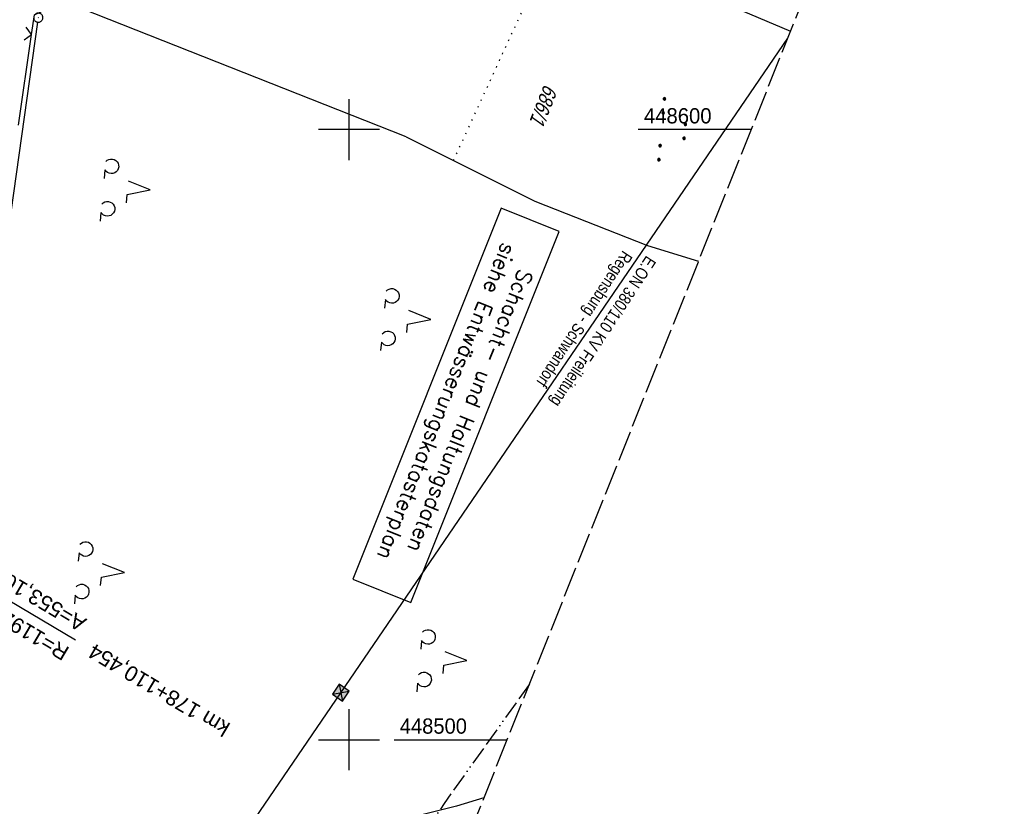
# Model space of a CAD drawing. Extents: x 508366 to 508907, y 448017 to 448810.
# Tile 44 of 47: x 508746 to 508907, y 448489 to 448618. Entities that reach past the tile are written whole.
import ezdxf
from ezdxf.enums import TextEntityAlignment as Align

# ---------------------------------------------------------------- set-up
doc = ezdxf.new("R2010")
doc.units = 0
doc.header["$LTSCALE"] = 10
doc.header["$MEASUREMENT"] = 0
for name, pattern in [('ACAD_ISO13W100', [36, 12, -3, 12, -3, 0, -3, 0, -3]), ('LT00', [0]), ('LT14', [0.6, 0.5, -0.1]), ('PUNKTX2_STR', [0.6, 0.1, -0.5])]:
    doc.linetypes.add(name, pattern=pattern)
doc.layers.get('0').update_dxf_attribs({"linetype": 'LT00'})
for name, color, linetype in [('--EL_DFK_AB_L', 21, 'LT00'), ('--EL_DFK_AB_P', 7, 'LT00'), ('--EL_TEXT_KASTEN', 182, 'Continuous'), ('-EL-93-1', 250, 'LT00'), ('DFK_AB_L', 21, 'LT00'), ('DFK_AB_P', 7, 'LT00'), ('DFK_FLUR_NR', 250, 'LT00'), ('DFK_KATASTER', 250, 'LT00'), ('DFK_NUTZUNG', 250, 'LT00'), ('DFK_NUTZUNGSGRENZE', 70, 'PUNKTX2_STR'), ('GASLTG', 250, 'ACAD_ISO13W100'), ('STROM_FREILTG', 80, 'STROMFREILEITUNG'), ('STROM_TEXT', 80, 'Continuous'), ('V125_RASTER', 250, 'LT00'), ('V125_ZAUN', 40, 'LT00')]:
    doc.layers.add(name, color=color, linetype=linetype)
doc.layers.add('-BLATT_125-RAND', color=7, linetype='LT14', plot=False)
doc.styles.add('Arial', font='ARIAL.TTF')
doc.styles.add('ROMANS', font='romans.shx', dxfattribs={"width": 0.8})
doc.styles.get("Standard").update_dxf_attribs({"font": 'ARIAL.TTF'})
doc.styles.add('Strom', font='txt-alt.shx')
doc.styles.add('Versorgungsltg', font='ARIAL.TTF', dxfattribs={"width": 0.8, "height": 2})
doc.linetypes.add('STROMFREILEITUNG', pattern='A,12.7,-5.5,["xx",Strom,S=2.5,R=0,X=-2.6,Y=-0.85],-4.35', length=22.55)

# ---------------------------------------------------------------- blocks, each defined once
blk = doc.blocks.new('SYMB7111')
at = {"color": 0, "linetype": 'ByBlock'}
for p, q in [((-0.13, 0.202919), (-0.13, 0.177081)), ((-0.125, 0.172895), (-0.125, 0.207105)), ((-0.12, 0.209164), (-0.12, 0.170836)), ((-0.115, 0.170204), (-0.115, 0.209796)), ((-0.11, 0.209164), (-0.11, 0.170836)), ((-0.105, 0.172895), (-0.105, 0.207105)), ((-0.1, 0.202919), (-0.1, 0.177081)), ((-0.095, 0.189874), (-0.095, 0.190146)), ((0.1, 0.202919), (0.1, 0.177081)), ((0.105, 0.172895), (0.105, 0.207105)), ((0.11, 0.209164), (0.11, 0.170836)), ((0.115, 0.170204), (0.115, 0.209796)), ((0.12, 0.209164), (0.12, 0.170836)), ((0.125, 0.172895), (0.125, 0.207105)), ((0.13, 0.202919), (0.13, 0.177081)), ((0.135, 0.189874), (0.135, 0.190146)), ((-0.515, -0.177081), (-0.515, -0.202919)), ((-0.51, -0.207105), (-0.51, -0.172895)), ((-0.505, -0.170836), (-0.505, -0.209164)), ((-0.5, -0.209796), (-0.5, -0.170204)), ((-0.495, -0.170836), (-0.495, -0.209164)), ((-0.49, -0.207105), (-0.49, -0.172895)), ((-0.485, -0.177081), (-0.485, -0.202919)), ((-0.48, -0.190126), (-0.48, -0.189854)), ((-0.285, -0.177081), (-0.285, -0.202919)), ((-0.28, -0.207105), (-0.28, -0.172895)), ((-0.275, -0.170836), (-0.275, -0.209164)), ((-0.27, -0.209796), (-0.27, -0.170204)), ((-0.265, -0.170836), (-0.265, -0.209164)), ((-0.26, -0.207105), (-0.26, -0.172895)), ((-0.255, -0.177081), (-0.255, -0.202919)), ((-0.25, -0.190126), (-0.25, -0.189854)), ((0.255, -0.177081), (0.255, -0.202919)), ((0.26, -0.207105), (0.26, -0.172895)), ((0.265, -0.170836), (0.265, -0.209164)), ((0.27, -0.209796), (0.27, -0.170204)), ((0.275, -0.170836), (0.275, -0.209164)), ((0.28, -0.207105), (0.28, -0.172895)), ((0.285, -0.177081), (0.285, -0.202919)), ((0.29, -0.190126), (0.29, -0.189854)), ((0.485, -0.177081), (0.485, -0.202919)), ((0.49, -0.207105), (0.49, -0.172895)), ((0.495, -0.170836), (0.495, -0.209164)), ((0.5, -0.209796), (0.5, -0.170204)), ((0.505, -0.170836), (0.505, -0.209164)), ((0.51, -0.207105), (0.51, -0.172895)), ((0.515, -0.177081), (0.515, -0.202919)), ((0.52, -0.190126), (0.52, -0.189854))]:
    blk.add_line(p, q, dxfattribs=at)
for points in [[(-0.095, 0.19), (-0.096981, 0.198678), (-0.10253, 0.205637), (-0.11055, 0.209499), (-0.11945, 0.209499), (-0.12747, 0.205637), (-0.133019, 0.198678), (-0.135, 0.19), (-0.133019, 0.181322), (-0.12747, 0.174363), (-0.11945, 0.170501), (-0.11055, 0.170501), (-0.10253, 0.174363), (-0.096981, 0.181322), (-0.095, 0.19)], [(0.135, 0.19), (0.133019, 0.198678), (0.12747, 0.205637), (0.11945, 0.209499), (0.11055, 0.209499), (0.10253, 0.205637), (0.096981, 0.198678), (0.095, 0.19), (0.096981, 0.181322), (0.10253, 0.174363), (0.11055, 0.170501), (0.11945, 0.170501), (0.12747, 0.174363), (0.133019, 0.181322), (0.135, 0.19)], [(-0.48, -0.19), (-0.481981, -0.181322), (-0.48753, -0.174363), (-0.49555, -0.170501), (-0.50445, -0.170501), (-0.51247, -0.174363), (-0.518019, -0.181322), (-0.52, -0.19), (-0.518019, -0.198678), (-0.51247, -0.205637), (-0.50445, -0.209499), (-0.49555, -0.209499), (-0.48753, -0.205637), (-0.481981, -0.198678), (-0.48, -0.19)], [(-0.25, -0.19), (-0.251981, -0.181322), (-0.25753, -0.174363), (-0.26555, -0.170501), (-0.27445, -0.170501), (-0.28247, -0.174363), (-0.288019, -0.181322), (-0.29, -0.19), (-0.288019, -0.198678), (-0.28247, -0.205637), (-0.27445, -0.209499), (-0.26555, -0.209499), (-0.25753, -0.205637), (-0.251981, -0.198678), (-0.25, -0.19)], [(0.29, -0.19), (0.288019, -0.181322), (0.28247, -0.174363), (0.27445, -0.170501), (0.26555, -0.170501), (0.25753, -0.174363), (0.251981, -0.181322), (0.25, -0.19), (0.251981, -0.198678), (0.25753, -0.205637), (0.26555, -0.209499), (0.27445, -0.209499), (0.28247, -0.205637), (0.288019, -0.198678), (0.29, -0.19)], [(0.52, -0.19), (0.518019, -0.181322), (0.51247, -0.174363), (0.50445, -0.170501), (0.49555, -0.170501), (0.48753, -0.174363), (0.481981, -0.181322), (0.48, -0.19), (0.481981, -0.198678), (0.48753, -0.205637), (0.49555, -0.209499), (0.50445, -0.209499), (0.51247, -0.205637), (0.518019, -0.198678), (0.52, -0.19)]]:
    blk.add_lwpolyline(points, dxfattribs=at)
blk = doc.blocks.new('SYMB7201')
at = {"color": 0, "linetype": 'ByBlock'}
for p, q in [((0, 0.385), (-0.11, 0.015)), ((-0.255, -0.385), (-0.115, -0.385)), ((0.445, -0.385), (0.585, -0.385))]:
    blk.add_line(p, q, dxfattribs=at)
for points in [[(0.25, 0.015), (0.11, 0.015), (0, 0.385)], [(-0.393816, -0.383308), (-0.416239, -0.362945), (-0.432849, -0.337617), (-0.442589, -0.308936), (-0.444836, -0.27873), (-0.439449, -0.248923), (-0.426769, -0.221415), (-0.407606, -0.197958), (-0.38318, -0.180047), (-0.355047, -0.168823), (-0.325, -0.165), (-0.294953, -0.168823), (-0.26682, -0.180047), (-0.242394, -0.197959), (-0.223231, -0.221415), (-0.210551, -0.248923), (-0.205164, -0.27873), (-0.207411, -0.308936), (-0.21715, -0.337617), (-0.233761, -0.362945), (-0.256184, -0.383308)], [(0.306185, -0.383308), (0.283761, -0.362945), (0.267151, -0.337617), (0.257411, -0.308936), (0.255164, -0.27873), (0.260552, -0.248923), (0.273231, -0.221415), (0.292394, -0.197958), (0.31682, -0.180047), (0.344953, -0.168823), (0.375, -0.165), (0.405047, -0.168823), (0.43318, -0.180047), (0.457606, -0.197959), (0.476769, -0.221415), (0.489449, -0.248923), (0.494836, -0.27873), (0.492589, -0.308936), (0.48285, -0.337617), (0.466239, -0.362945), (0.443816, -0.383308)]]:
    blk.add_lwpolyline(points, dxfattribs=at)
blk = doc.blocks.new('SYMB0003')
at = {"color": 0, "linetype": 'ByBlock'}
for p, q in [((-0.015712, 0), (0.010166, 0.012015)), ((0, -0.021257), (-0.015712, 0)), ((0.010166, 0.012015), (0, -0.021257))]:
    blk.add_line(p, q, dxfattribs=at)
for points in [[(-0.031395, 0.499013), (-0.093691, 0.491144), (-0.154509, 0.475528), (-0.21289, 0.452414), (-0.267913, 0.422164), (-0.318712, 0.385257), (-0.364484, 0.342274), (-0.404509, 0.293893), (-0.438154, 0.240877), (-0.464888, 0.184062), (-0.484292, 0.124345), (-0.496058, 0.062667), (-0.5, 0)], [(-0.5, 0), (-0.496058, -0.062667), (-0.484292, -0.124345), (-0.464888, -0.184062), (-0.438154, -0.240877), (-0.404509, -0.293893), (-0.364485, -0.342274), (-0.318712, -0.385257), (-0.267914, -0.422164), (-0.21289, -0.452414), (-0.154509, -0.475529), (-0.093691, -0.491144), (-0.031395, -0.499014), (0.031395, -0.499014)], [(0.5, 0), (0.496057, 0.062667), (0.484292, 0.124345), (0.464888, 0.184062), (0.438153, 0.240877), (0.404509, 0.293893), (0.364484, 0.342274), (0.318712, 0.385257), (0.267913, 0.422164), (0.21289, 0.452414), (0.154509, 0.475528), (0.093691, 0.491144), (0.031395, 0.499013), (-0.031395, 0.499013)], [(0.031395, -0.499014), (0.093691, -0.491144), (0.154509, -0.475529), (0.21289, -0.452414), (0.267914, -0.422164), (0.318712, -0.385257), (0.364485, -0.342274), (0.404509, -0.293893), (0.438154, -0.240877), (0.464889, -0.184062), (0.484292, -0.124345), (0.496058, -0.062667), (0.5, 0)]]:
    blk.add_lwpolyline(points, dxfattribs=at)
blk = doc.blocks.new('SYMB0024')
at = {"color": 0, "linetype": 'ByBlock'}
for p, q in [((-0.5, 0.5), (0, 0)), ((0, 0), (0.5, 0.5))]:
    blk.add_line(p, q, dxfattribs=at)

msp = doc.modelspace()

# ---------------------------------------------------------------- hatches: boundary and pattern name
at = {"layer": 'STROM_TEXT'}
h = msp.add_hatch(color=256, dxfattribs=at)
h.paths.add_polyline_path([(508800.06, 448507.98), (508798.67, 448507.72), (508798.93, 448506.33)])
h.paths.add_polyline_path([(508798.41, 448509.11), (508798.67, 448507.72), (508800.06, 448507.98)])
h.paths.add_polyline_path([(508798.41, 448509.11), (508797.28, 448507.46), (508798.67, 448507.72)])
h.paths.add_polyline_path([(508798.67, 448507.72), (508797.28, 448507.46), (508798.93, 448506.33)])

# ---------------------------------------------------------------- linework, layer by layer
at = {"layer": '--EL_DFK_AB_L'}
msp.add_line((508748.99, 448617.59), (508736.41, 448528.66), dxfattribs=at)
at = {"layer": '--EL_TEXT_KASTEN'}
msp.add_lwpolyline([(508824.96, 448587.1), (508800.64, 448526.3), (508810.13, 448522.5), (508834.45, 448583.3)], close=True, dxfattribs=at)
at = {"layer": '-BLATT_125-RAND'}
msp.add_lwpolyline([(508640.93, 448810.28), (508366.1, 448123.2), (508632.57, 448016.61), (508907.4, 448703.69), (508640.93, 448810.28)], dxfattribs=at)
at = {"layer": '-EL-93-1'}
msp.add_line((508671.77, 448565.86), (508755.19, 448516.37), dxfattribs=at)
at = {"layer": 'DFK_AB_L'}
msp.add_line((508748.99, 448617.59), (508736.41, 448528.66), dxfattribs=at)
at = {"layer": 'DFK_KATASTER'}
for p, q in [((508820.98, 448637.83), (508872.38, 448616.14)), ((508809.36, 448598.81), (508753.95, 448620.68)), ((508809.36, 448598.81), (508830.47, 448588.26)), ((508830.47, 448588.26), (508848.95, 448580.99)), ((508848.95, 448580.99), (508857.3, 448578.45)), ((508822.12, 448490.48), (508817.63, 448489.12)), ((508817.63, 448489.12), (508809.12, 448487.02))]:
    msp.add_line(p, q, dxfattribs=at)
at = {"layer": 'DFK_NUTZUNGSGRENZE', "ltscale": 0.2}
msp.add_line((508817.14, 448594.92), (508834.29, 448632.21), dxfattribs=at)
at = {"layer": 'GASLTG', "ltscale": 0.025, "flags": 128}
msp.add_lwpolyline([(508829.58, 448509.13), (508815.58, 448489.57), (508788.21, 448447.58), (508743.49, 448380.52), (508713.38, 448334.92), (508684.57, 448292.36), (508672.95, 448274.68), (508664.36, 448261.8), (508662.53, 448254.94), (508662.16, 448247.9), (508661.91, 448233.84), (508662.16, 448203.25), (508660.94, 448126.78), (508660.23, 448085.78)], dxfattribs=at)
at = {"layer": 'STROM_FREILTG', "ltscale": 0.05, "flags": 128}
msp.add_lwpolyline([(508626.96, 448018.86), (508632.22, 448264), (508798.67, 448507.72), (508871.91, 448614.96)], dxfattribs=at)
at = {"layer": 'STROM_TEXT'}
for p, q in [((508797.28, 448507.46), (508800.06, 448507.98)), ((508798.41, 448509.11), (508798.93, 448506.33))]:
    msp.add_line(p, q, dxfattribs=at)
at = {"layer": 'STROM_TEXT', "flags": 128}
msp.add_lwpolyline([(508798.93, 448506.33), (508800.06, 448507.98), (508798.41, 448509.11), (508797.28, 448507.46)], close=True, dxfattribs=at)
at = {"layer": 'V125_RASTER'}
for p, q in [((508800, 448605), (508800, 448595)), ((508805, 448600), (508795, 448600)), ((508865.92, 448600), (508847.42, 448600)), ((508800, 448505), (508800, 448495)), ((508795, 448500), (508805, 448500)), ((508807.42, 448500), (508825.92, 448500))]:
    msp.add_line(p, q, dxfattribs=at)
at = {"layer": 'V125_ZAUN'}
msp.add_line((508745.85, 448600.74), (508747.99, 448615.59), dxfattribs=at)
msp.add_lwpolyline([(508747.99, 448615.59), (508748.46, 448618.8), (508759.06, 448623.88)], dxfattribs=at)

# ---------------------------------------------------------------- block references
at = {"layer": '--EL_DFK_AB_P', "xscale": 1.500000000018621, "yscale": 1.5, "zscale": 1.5, "rotation": 264.7377099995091}
msp.add_blockref('SYMB0003', (508749.09, 448618.33), dxfattribs=at)
at = {"layer": 'DFK_AB_P', "xscale": 1.500000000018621, "yscale": 1.5, "zscale": 1.5, "rotation": 264.7377099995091}
msp.add_blockref('SYMB0003', (508749.09, 448618.33), dxfattribs=at)
at = {"layer": 'DFK_NUTZUNG', "xscale": 10.00000000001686, "yscale": 10, "zscale": 10, "rotation": 264.7377100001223}
for name, p in [('SYMB7111', (508853.14, 448599.87)), ('SYMB7201', (508763.61, 448590.48)), ('SYMB7201', (508809.57, 448569.24)), ('SYMB7201', (508759.38, 448527.76)), ('SYMB7201', (508815.5, 448513.35))]:
    msp.add_blockref(name, p, dxfattribs=at)
at = {"layer": 'V125_ZAUN', "xscale": 2.099999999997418, "yscale": 2.099999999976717, "zscale": 2.1, "rotation": 81.79276000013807}
msp.add_blockref('SYMB0024', (508747.99, 448615.59), dxfattribs=at)

# ---------------------------------------------------------------- texts
at = {"layer": '--EL_TEXT_KASTEN', "insert": (508817.54, 448554.8), "char_height": 2.5, "attachment_point": 5, "rotation": 248.1984, "style": 'ROMANS'}
msp.add_mtext('{\\W1;Schacht- und Haltungsdaten\\Psiehe Entwässerungskatasterplan}', dxfattribs=at)
at = {"layer": '-EL-93-1', "style": 'Arial'}
msp.add_text('A=553,105', height=2.5, rotation=149.3232, dxfattribs=at).set_placement((508755.91, 448517.58), align=Align.TOP_LEFT)
msp.add_text('R=1192,000', height=2.5, rotation=149.3232, dxfattribs=at).set_placement((508754.38, 448515))
msp.add_text('km 178+110,454   ', height=2.5, rotation=149.3232, dxfattribs=at).set_placement((508755.15, 448516.29), align=Align.MIDDLE_RIGHT)
at = {"layer": 'DFK_FLUR_NR', "oblique": 13.754, "width": 0.75}
msp.add_text('686/1', height=2.5, rotation=248.1984, dxfattribs=at).set_placement((508832.03, 448607.56))
at = {"layer": 'STROM_TEXT', "insert": (508839.88, 448568.06), "char_height": 2, "attachment_point": 5, "rotation": 236.5664, "line_spacing_factor": 1.1, "style": 'Versorgungsltg'}
msp.add_mtext('E.ON 380/110 KV Freileitung\\PRegensburg - Schwandorf', dxfattribs=at)
at = {"layer": 'V125_RASTER'}
for s, width, p in [(' 448600', 0.951, (508847.42, 448601)), (' 448500', 0.944, (508807.42, 448501))]:
    msp.add_text(s, height=2.5, rotation=0.0005, dxfattribs=dict(at, width=width)).set_placement(p)

doc.saveas('drawing.dxf')
